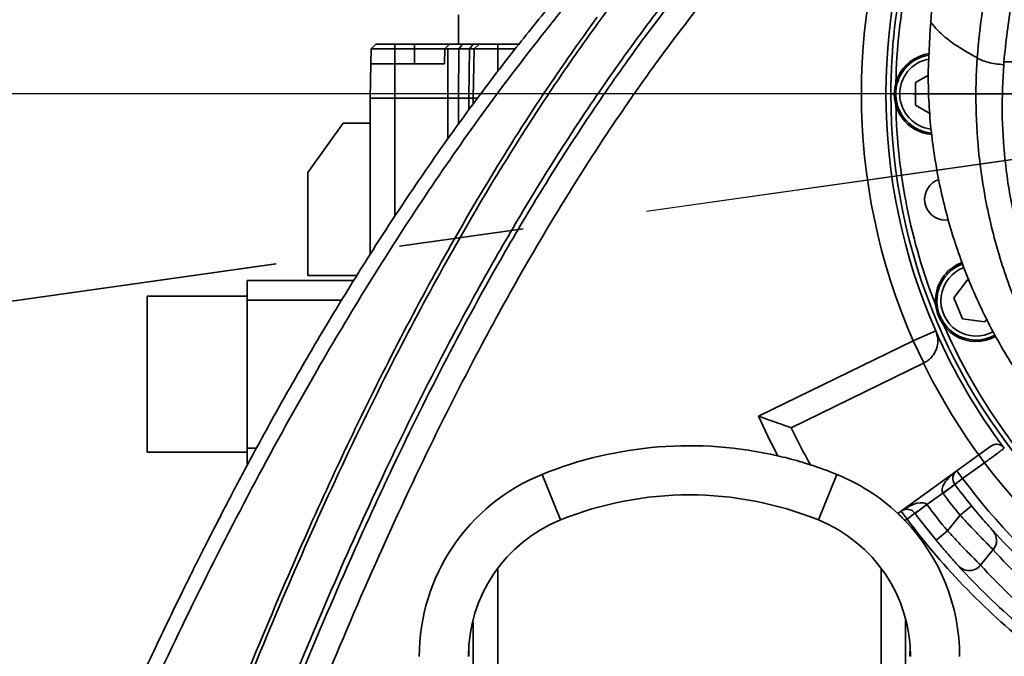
# Model space of a CAD drawing. Header units: millimetres. Extents: x -8713 to 3261, y -18743 to -8704.
# Tile 78 of 156: x -4409 to -4208, y -12288 to -12158. Entities that reach past the tile are written whole.
import ezdxf

# ---------------------------------------------------------------- set-up
doc = ezdxf.new("R2010")
doc.units = ezdxf.units.MM
doc.header["$LTSCALE"] = 10
doc.header["$PDSIZE"] = -1
for name, pattern in [('CENTER', [50.8, 31.75, -6.35, 6.35, -6.35]), ('CENTER2', [1.125, 0.75, -0.125, 0.125, -0.125]), ('CENTERX2', [20.32, 12.7, -2.54, 2.54, -2.54])]:
    doc.linetypes.add(name, pattern=pattern)
doc.layers.get('Defpoints').update_dxf_attribs({"true_color": 0x5e5e5e})
doc.layers.add('中心线层', color=1, linetype='CENTER')
doc.layers.add('细实线层', color=7, linetype='Continuous')
doc.dimstyles.new('ISO-25', dxfattribs={"dimscale": 20, "dimtxt": 4, "dimasz": 3.05, "dimexe": 3, "dimexo": 0.625, "dimtad": 1, "dimdec": 0, "dimtxsty": 'Standard', "dimcen": 2.5, "dimclrd": 1, "dimclre": 1, "dimclrt": 4, "dimadec": 1, "dimazin": 2, "dimtfac": 1, "dimtdec": 0, "dimtmove": 0, "dimatfit": 0, "dimfxl": 1, "dimarcsym": 0})

# ---------------------------------------------------------------- blocks, each defined once
blk = doc.blocks.new('*U166')
at = {"color": 0, "linetype": 'CENTER', "transparency": 16777216}
blk.add_line((-114.43, 0), (-4.6, 0), dxfattribs=at)
blk = doc.blocks.new('*D175')
at = {"color": 1, "lineweight": -2, "transparency": 16777216}
for p, q in [((-4239.51, -12173.12), (-4663.16, -12173.12)), ((-4603.16, -12602.12), (-4603.16, -12234.12)), ((-4485.08, -12663.12), (-4663.16, -12663.12))]:
    blk.add_line(p, q, dxfattribs=at)
at = {"color": 1, "lineweight": 20, "transparency": 16777216}
for points in [[(-4613.33, -12234.12), (-4593, -12234.12), (-4603.16, -12173.12)], [(-4613.33, -12602.12), (-4593, -12602.12), (-4603.16, -12663.12)]]:
    blk.add_solid(points, dxfattribs=at)
at = {"layer": 'Defpoints', "color": 0, "lineweight": 20, "transparency": 16777216}
for p in [(-4603.16, -12173.12), (-4227.01, -12173.12), (-4472.58, -12663.12)]:
    blk.add_point(p, dxfattribs=at)
at = {"color": 4, "transparency": 16777216, "insert": (-4656.11, -12418.12), "char_height": 80, "attachment_point": 5, "rotation": 90}
blk.add_mtext('490', dxfattribs=at)
blk = doc.blocks.new('*D176')
at = {"color": 1, "lineweight": -2, "transparency": 16777216}
for p, q in [((-4231.58, -11393.12), (-4663.16, -11393.12)), ((-4603.16, -12112.12), (-4603.16, -11454.12)), ((-4239.51, -12173.12), (-4663.16, -12173.12))]:
    blk.add_line(p, q, dxfattribs=at)
at = {"color": 1, "lineweight": 20, "transparency": 16777216}
for points in [[(-4613.33, -11454.12), (-4593, -11454.12), (-4603.16, -11393.12)], [(-4613.33, -12112.12), (-4593, -12112.12), (-4603.16, -12173.12)]]:
    blk.add_solid(points, dxfattribs=at)
at = {"layer": 'Defpoints', "color": 0, "lineweight": 20, "transparency": 16777216}
for p in [(-4603.16, -11393.12), (-4219.08, -11393.12), (-4227.01, -12173.12)]:
    blk.add_point(p, dxfattribs=at)
at = {"color": 4, "transparency": 16777216, "insert": (-4656.11, -11783.12), "char_height": 80, "attachment_point": 5, "rotation": 90}
blk.add_mtext('780', dxfattribs=at)
blk = doc.blocks.new('*D181')
at = {"color": 1, "lineweight": -2, "transparency": 16777216}
for p, q in [((-2176.81, -12185.62), (-2176.81, -14279.02)), ((-4272.58, -12682.54), (-4272.58, -14279.02)), ((-4211.58, -14219.02), (-2237.81, -14219.02))]:
    blk.add_line(p, q, dxfattribs=at)
at = {"color": 1, "lineweight": 20, "transparency": 16777216}
for points in [[(-4211.58, -14208.86), (-4211.58, -14229.19), (-4272.58, -14219.02)], [(-2237.81, -14208.86), (-2237.81, -14229.19), (-2176.81, -14219.02)]]:
    blk.add_solid(points, dxfattribs=at)
at = {"layer": 'Defpoints', "color": 0, "lineweight": 20, "transparency": 16777216}
for p in [(-2176.81, -12173.12), (-4272.58, -12670.04), (-2176.81, -14219.02)]:
    blk.add_point(p, dxfattribs=at)
at = {"color": 4, "transparency": 16777216, "insert": (-3224.69, -14166.08), "char_height": 80, "attachment_point": 5}
blk.add_mtext('2096', dxfattribs=at)
blk = doc.blocks.new('*D182')
at = {"color": 1, "lineweight": -2, "transparency": 16777216}
for p, q in [((-6048.35, -12185.62), (-6048.35, -14279.02)), ((-4272.58, -12682.54), (-4272.58, -14279.02)), ((-4333.58, -14219.02), (-5987.35, -14219.02))]:
    blk.add_line(p, q, dxfattribs=at)
at = {"color": 1, "lineweight": 20, "transparency": 16777216}
for points in [[(-5987.35, -14208.86), (-5987.35, -14229.19), (-6048.35, -14219.02)], [(-4333.58, -14208.86), (-4333.58, -14229.19), (-4272.58, -14219.02)]]:
    blk.add_solid(points, dxfattribs=at)
at = {"layer": 'Defpoints', "color": 0, "lineweight": 20, "transparency": 16777216}
for p in [(-6048.35, -12173.12), (-4272.58, -12670.04), (-6048.35, -14219.02)]:
    blk.add_point(p, dxfattribs=at)
at = {"color": 4, "transparency": 16777216, "insert": (-5160.46, -14166.52), "char_height": 80, "attachment_point": 5}
blk.add_mtext('1776', dxfattribs=at)
blk = doc.blocks.new('*D183')
at = {"color": 1, "lineweight": -2, "transparency": 16777216}
for p, q in [((-3628.88, -12185.62), (-3628.88, -12942.02)), ((-4272.58, -12682.54), (-4272.58, -12942.02)), ((-4211.58, -12882.02), (-3689.88, -12882.02))]:
    blk.add_line(p, q, dxfattribs=at)
at = {"color": 1, "lineweight": 20, "transparency": 16777216}
for points in [[(-4211.58, -12871.85), (-4211.58, -12892.18), (-4272.58, -12882.02)], [(-3689.88, -12871.85), (-3689.88, -12892.18), (-3628.88, -12882.02)]]:
    blk.add_solid(points, dxfattribs=at)
at = {"layer": 'Defpoints', "color": 0, "lineweight": 20, "transparency": 16777216}
for p in [(-3628.88, -12173.12), (-4272.58, -12670.04), (-3628.88, -12882.02)]:
    blk.add_point(p, dxfattribs=at)
at = {"color": 4, "transparency": 16777216, "insert": (-3950.73, -12829.52), "char_height": 80, "attachment_point": 5}
blk.add_mtext('644', dxfattribs=at)
blk = doc.blocks.new('*D184')
at = {"color": 1, "lineweight": -2, "transparency": 16777216}
for p, q in [((-5154.23, -12185.62), (-5154.23, -12942.02)), ((-4272.58, -12682.54), (-4272.58, -12942.02)), ((-4333.58, -12882.02), (-5093.23, -12882.02))]:
    blk.add_line(p, q, dxfattribs=at)
at = {"color": 1, "lineweight": 20, "transparency": 16777216}
for points in [[(-5093.23, -12871.85), (-5093.23, -12892.18), (-5154.23, -12882.02)], [(-4333.58, -12871.85), (-4333.58, -12892.18), (-4272.58, -12882.02)]]:
    blk.add_solid(points, dxfattribs=at)
at = {"layer": 'Defpoints', "color": 0, "lineweight": 20, "transparency": 16777216}
for p in [(-5154.23, -12173.12), (-4272.58, -12670.04), (-5154.23, -12882.02)]:
    blk.add_point(p, dxfattribs=at)
at = {"color": 4, "transparency": 16777216, "insert": (-4713.4, -12829.52), "char_height": 80, "attachment_point": 5}
blk.add_mtext('882', dxfattribs=at)
blk = doc.blocks.new('*D171')
at = {"color": 1, "lineweight": -2, "transparency": 16777216}
blk.add_arc((-4112.58, -12173.12), 312.42, 101.2047, 176.8379, dxfattribs=at)
at = {"color": 1, "lineweight": 20, "transparency": 16777216}
for points in [[(-4174.28, -11856.54), (-4172.29, -11876.77), (-4112.58, -11860.7)], [(-4414.37, -12155.46), (-4434.68, -12156.32), (-4421.93, -12216.83)]]:
    blk.add_solid(points, dxfattribs=at)
at = {"layer": 'Defpoints', "color": 0, "lineweight": 20, "transparency": 16777216}
for p in [(-4112.58, -11396.72), (-4281.27, -11910.16), (-4112.58, -12138.75), (-4112.58, -12173.12), (-4884.91, -12282.25)]:
    blk.add_point(p, dxfattribs=at)
at = {"color": 4, "transparency": 16777216, "insert": (-4388.08, -11933.82), "char_height": 80, "attachment_point": 5, "rotation": 49.0213}
blk.add_mtext('98°', dxfattribs=at)
blk = doc.blocks.new('*D221')
at = {"color": 1, "linetype": 'CENTER2', "lineweight": -2, "transparency": 16777216}
blk.add_line((-4897.24, -12284.28), (-5742.4, -12404), dxfattribs=at)
blk.add_arc((-4714.68, -12258.42), 977.98, 191.63692, 265.91013, dxfattribs=at)
at = {"color": 1, "linetype": 'CENTER2', "lineweight": 20, "transparency": 16777216}
for points in [[(-5682.58, -12457.42), (-5662.54, -12453.94), (-5683, -12395.58)], [(-4784.03, -13223.74), (-4784.84, -13244.06), (-4723.48, -13236.35)]]:
    blk.add_solid(points, dxfattribs=at)
at = {"layer": 'Defpoints', "color": 0, "linetype": 'CENTER2', "lineweight": 20, "transparency": 16777216}
for p in [(-4112.58, -12173.12), (-4884.87, -12282.52), (-4714.91, -12283.78), (-5513.8, -12822.2), (-4725.19, -13425.42)]:
    blk.add_point(p, dxfattribs=at)
at = {"color": 4, "linetype": 'CENTER2', "lineweight": 20, "transparency": 16777216, "insert": (-5324.61, -12954.48), "char_height": 80, "attachment_point": 5, "rotation": 318.7735}
blk.add_mtext('82%%D', dxfattribs=at)

msp = doc.modelspace()

# ---------------------------------------------------------------- linework, layer by layer
at = {"color": 4, "linetype": 'CENTER'}
msp.add_line((-4112.58, -12173.12), (-6048.35, -12173.12), dxfattribs=at)
at = {"color": 2, "linetype": 'CENTERX2'}
for p in [(-4884.87, -12282.48), (-4884.87, -12282.52)]:
    msp.add_line(p, (-4112.58, -12173.12), dxfattribs=at)
at = {"color": 4}
msp.add_arc((-4112.58, -12173.12), 1935.77, 290, 188, dxfattribs=at)
at = {"layer": '中心线层', "color": 2, "linetype": 'CENTERX2'}
msp.add_line((-4884.91, -12282.25), (-4112.58, -12173.12), dxfattribs=at)
at = {"layer": '细实线层', "linetype": 'Continuous', "lineweight": 35}
for p, q in [((-4319.58, -12157.03), (-4319.58, -12162.97)), ((-4336.39, -12162.97), (-4337.4, -12163.97)), ((-4332.58, -12163.97), (-4332.58, -12162.97)), ((-4328.58, -12162.97), (-4332.58, -12162.97)), ((-4328.58, -12162.97), (-4328.58, -12163.97)), ((-4321.74, -12163.33), (-4322.35, -12163.92)), ((-4321.39, -12162.97), (-4321.74, -12163.33)), ((-4318.78, -12162.97), (-4319.5, -12163.97)), ((-4316.61, -12162.97), (-4318.78, -12162.97)), ((-4316.61, -12162.97), (-4317.33, -12163.97)), ((-4315.39, -12162.97), (-4316.4, -12163.97)), ((-4311.58, -12163.97), (-4311.58, -12162.97)), ((-4307.27, -12162.97), (-4311.58, -12162.97)), ((-4337.46, -12166.97), (-4337.4, -12163.97)), ((-4332.58, -12166.97), (-4332.58, -12163.97)), ((-4328.58, -12163.97), (-4332.58, -12163.97)), ((-4322.4, -12163.97), (-4328.58, -12163.97)), ((-4328.58, -12166.97), (-4328.58, -12163.97)), ((-4322.46, -12166.97), (-4322.4, -12163.97)), ((-4322.35, -12163.92), (-4322.4, -12163.97)), ((-4321.74, -12163.97), (-4322.35, -12163.92)), ((-4321.74, -12173.97), (-4321.74, -12163.97)), ((-4319.5, -12163.97), (-4319.62, -12173.97)), ((-4317.33, -12163.97), (-4319.5, -12163.97)), ((-4317.46, -12173.97), (-4317.33, -12163.97)), ((-4316.58, -12173.97), (-4316.4, -12163.97)), ((-4316.4, -12163.97), (-4311.58, -12163.97)), ((-4308.04, -12163.97), (-4311.58, -12163.97)), ((-4311.58, -12168.55), (-4311.58, -12163.97)), ((-4337.58, -12173.97), (-4337.46, -12166.97)), ((-4332.58, -12173.97), (-4332.58, -12166.97)), ((-4322.46, -12166.97), (-4332.58, -12166.97)), ((-4208.56, -12166.62), (-4208.6, -12167.19)), ((-4205.35, -12166.62), (-4208.56, -12166.62)), ((-4226.58, -12170.81), (-4223.93, -12169.29)), ((-4226.58, -12175.43), (-4226.58, -12170.81)), ((-4231.58, -12173.12), (-4230.88, -12173.12)), ((-4337.58, -12205.84), (-4337.58, -12173.97)), ((-4332.58, -12173.97), (-4321.74, -12173.97)), ((-4332.58, -12198.11), (-4332.58, -12173.97)), ((-4321.74, -12182.25), (-4321.74, -12173.97)), ((-4319.62, -12173.97), (-4317.46, -12173.97)), ((-4319.62, -12173.97), (-4319.62, -12179.34)), ((-4316.58, -12173.97), (-4317.46, -12173.97)), ((-4317.46, -12176.37), (-4317.46, -12173.97)), ((-4316.58, -12175.17), (-4316.58, -12173.97)), ((-4223.53, -12177.19), (-4226.58, -12175.43)), ((-4343.08, -12179.1), (-4350.28, -12189.1)), ((-4337.58, -12179.1), (-4343.08, -12179.1)), ((-4350.28, -12189.1), (-4350.28, -12210.1)), ((-4219.76, -12198.77), (-4220.46, -12198.83)), ((-4217.27, -12207.83), (-4216.87, -12207.68)), ((-4340.9, -12211.1), (-4362.58, -12211.1)), ((-4350.28, -12210.1), (-4340.29, -12210.1)), ((-4218.78, -12214.62), (-4215.97, -12210.95)), ((-4215.97, -12210.95), (-4215.58, -12211)), ((-4362.58, -12214.28), (-4382.98, -12214.28)), ((-4362.58, -12215.1), (-4362.58, -12245.2)), ((-4343.34, -12215.1), (-4362.58, -12215.1)), ((-4217.02, -12218.88), (-4218.78, -12214.62)), ((-4212.44, -12219.49), (-4217.02, -12218.88)), ((-4211.98, -12218.9), (-4212.44, -12219.49)), ((-4227.03, -12223.38), (-4222.45, -12221.37)), ((-4258.51, -12238.73), (-4227.03, -12223.38)), ((-4227.03, -12223.38), (-4224.84, -12227.88)), ((-4251.89, -12241.07), (-4224.93, -12227.92)), ((-4224.93, -12227.92), (-4224.84, -12227.88)), ((-4360.71, -12245.2), (-4362.58, -12245.2)), ((-4211.26, -12244.82), (-4213.7, -12246.6)), ((-4382.98, -12246.03), (-4362.58, -12246.03)), ((-4213.7, -12246.6), (-4230.15, -12258.55)), ((-4213.69, -12246.59), (-4212.52, -12248.21)), ((-4212.52, -12248.21), (-4216.97, -12251.44)), ((-4302.58, -12250.58), (-4298.83, -12259.85)), ((-4242.58, -12250.58), (-4246.33, -12259.85)), ((-4218.57, -12252.64), (-4216.97, -12251.44)), ((-4218.14, -12249.82), (-4216.97, -12251.44)), ((-4221.01, -12254.38), (-4218.58, -12252.61)), ((-4220.97, -12254.44), (-4218.57, -12252.64)), ((-4221.01, -12254.38), (-4224.25, -12256.73)), ((-4224.25, -12256.73), (-4226.65, -12258.53)), ((-4224.27, -12256.71), (-4224.25, -12256.73)), ((-4217.48, -12258.89), (-4215.15, -12257)), ((-4229.47, -12258.05), (-4228.29, -12259.67)), ((-4228.29, -12259.67), (-4228.71, -12259.97)), ((-4226.69, -12258.47), (-4228.29, -12259.67)), ((-4226.65, -12258.53), (-4226.69, -12258.47)), ((-4220.04, -12262.07), (-4217.48, -12258.89)), ((-4220.04, -12262.07), (-4222.36, -12263.98)), ((-4210.77, -12265.89), (-4213.32, -12269.04)), ((-4233.58, -12299.98), (-4233.58, -12269.69)), ((-4311.58, -12299.98), (-4311.58, -12269.95)), ((-4316.58, -12299.98), (-4316.58, -12280.66)), ((-4228.58, -12299.98), (-4228.58, -12280.33)), ((-4317.46, -12287.54), (-4317.46, -12285.37)), ((-4227.7, -12286.54), (-4227.7, -12287.54))]:
    msp.add_line(p, q, dxfattribs=at)
for centre, radius, start, end in [((-4112.58, -12173.12), 119, 154.0576, 180), ((-4112.58, -12173.12), 125, 156.2654, 203.7076), ((-4112.58, -12173.12), 120, 156.2654, 203.7076), ((-4112.58, -12173.12), 118, 158.6121, 178.8879), ((-4222.58, -12173.12), 8.3, 98.1515, 215.9887), ((-4222.58, -12173.12), 8, 98.6034, 264.8268), ((-4222.58, -12173.12), 7.2, 100.0068, 263.7211), ((-4112.58, -12173.12), 119, 180, 0), ((-4112.58, -12173.12), 118, 181.1121, 201.3879), ((-4222.58, -12173.12), 8.3, 215.9887, 265.0607), ((-4220.46, -12194.58), 4.25, 107.812, 270), ((-4214.2, -12215.22), 8.3, 109.6287, 238.4887), ((-4214.2, -12215.22), 8, 112.5, 299.4192), ((-4214.2, -12215.22), 7.2, 109.3286, 299.6699), ((-4112.58, -12173.12), 120, 203.7076, 216.9393), ((-4112.58, -12173.12), 118, 203.6121, 223.8879), ((-4214.2, -12215.22), 8.3, 238.4887, 299.2793), ((-4112.58, -12173.12), 125, 206, 216), ((-4112.58, -12173.12), 160, 204.2092, 207.4122), ((-4112.58, -12173.12), 155, 206, 209.1526), ((-4272.58, -12324.74), 80, 77.0227, 112.0243), ((-4272.58, -12324.74), 80, 67.9757, 72.0654), ((-4112.58, -12173.12), 125, 216.9168, 261.0832), ((-4287.58, -12287.66), 40, 112.0243, 180), ((-4257.58, -12287.66), 40, 46.7111, 67.9757), ((-4216.97, -12251.44), 2, 126, 216), ((-4112.58, -12173.12), 130.5, 216.8781, 231.8781), ((-4216.97, -12251.44), 2, 216, 216.8781), ((-4112.58, -12173.12), 132.5, 216.8781, 219.2718), ((-4272.58, -12324.74), 70, 67.9757, 112.0243), ((-4216.97, -12251.44), 5, 216, 216.8781), ((-4112.58, -12173.12), 135.5, 216.8781, 219.2718), ((-4228.29, -12259.67), 2, 36.793, 126), ((-4257.33, -12213.74), 54.22, 304.4147, 307.5853), ((-4112.58, -12173.12), 139.5, 216.8215, 219.6126), ((-4112.58, -12173.12), 144.5, 216.793, 231.793), ((-4112.58, -12173.12), 142.5, 216.8215, 219.6126), ((-4287.58, -12287.66), 30, 112.0243, 180), ((-4257.58, -12287.66), 30, 0, 67.9757), ((-4257.58, -12287.66), 40, 0, 43.8082), ((-4212.99, -12263.99), 2.92, 319.3264, 41.2145), ((-4112.58, -12173.12), 132.5, 222.1646, 229.2919), ((-4110.34, -12174.94), 135.5, 222.1646, 229.2919), ((-4215.64, -12267.2), 2.96, 223.809, 321.5447), ((-4112.58, -12173.12), 142.5, 222.4199, 229.3409), ((-4110.34, -12174.94), 139.5, 222.4199, 229.3409)]:
    msp.add_arc(centre, radius, start, end, dxfattribs=at)
for centre, start_param, end_param in [((-4216.97, -12251.44), 1.570796, 3.141593), ((-4228.29, -12259.67), 0.013841, 1.570796)]:
    msp.add_ellipse(centre, major_axis=(4.05, 2.94), ratio=0.4, start_param=start_param, end_param=end_param, dxfattribs=at)
for points, knots in [([(-4214, -12165.78), (-4214, -12165.78), (-4213.78, -12162.5), (-4213.03, -12155.96), (-4211.23, -12146.31), (-4208.9, -12136.77), (-4206.21, -12127.31), (-4201.83, -12113.02), (-4195.75, -12093.74), (-4188.28, -12069.27), (-4181.45, -12044.42), (-4175.19, -12019.28), (-4169.56, -11993.93), (-4164.54, -11968.42), (-4160.08, -11942.77), (-4156.49, -11919.16), (-4153.61, -11897.63), (-4150.66, -11872.84), (-4147.67, -11842.57), (-4145.04, -11806.82), (-4143.42, -11773.34), (-4142.6, -11742.18), (-4142.43, -11713.35), (-4142.85, -11684.53), (-4143.91, -11655.73), (-4145.61, -11626.98), (-4148.03, -11598.31), (-4151.21, -11569.73), (-4154.8, -11544.46), (-4158.55, -11522.49), (-4162.23, -11503.77), (-4166.1, -11486.43), (-4170.14, -11470.47), (-4174.16, -11455.88), (-4177.84, -11443.34), (-4181, -11432.85), (-4183.45, -11424.27), (-4185.58, -11415.64), (-4187.23, -11406.91), (-4187.88, -11400.96), (-4188.07, -11397.97), (-4188.07, -11397.97)], [0, 0, 0, 0, 0, 0.01301, 0.026041, 0.039107, 0.052186, 0.065236, 0.098285, 0.131337, 0.164479, 0.197635, 0.230783, 0.263883, 0.29699, 0.330092, 0.354896, 0.379701, 0.425148, 0.470605, 0.516053, 0.552611, 0.58917, 0.62573, 0.66229, 0.698856, 0.73542, 0.771996, 0.808571, 0.83298, 0.857393, 0.881798, 0.901401, 0.921008, 0.940607, 0.952487, 0.964399, 0.9763, 0.988162, 1, 1, 1, 1, 1]), ([(-4169.45, -11457.3), (-4168.3, -11461.77), (-4166.02, -11470.69), (-4162.43, -11485.88), (-4158.79, -11502.89), (-4155.22, -11521.75), (-4151.56, -11543.85), (-4148.05, -11569.24), (-4144.93, -11597.93), (-4142.54, -11626.7), (-4140.84, -11655.53), (-4139.79, -11684.41), (-4139.34, -11713.3), (-4139.47, -11742.21), (-4140.24, -11773.46), (-4141.78, -11807.03), (-4144.31, -11842.88), (-4147.82, -11879.76), (-4151.92, -11913.28), (-4156.37, -11943.47), (-4160.71, -11969.24), (-4165.62, -11994.91), (-4171.12, -12020.44), (-4177.23, -12045.79), (-4183.82, -12070.62), (-4190.91, -12094.88), (-4196.86, -12114.71), (-4201.47, -12130.5), (-4204.61, -12142.41), (-4207.14, -12154.43), (-4208.22, -12162.54), (-4208.56, -12166.62), (-4208.56, -12166.62)], [0, 0, 0, 0, 0.019437, 0.038875, 0.065587, 0.092306, 0.11902, 0.158992, 0.198966, 0.238896, 0.278826, 0.318737, 0.358647, 0.398551, 0.438454, 0.488071, 0.537697, 0.587312, 0.641495, 0.677679, 0.713867, 0.750048, 0.78634, 0.822639, 0.858926, 0.894051, 0.929175, 0.946889, 0.964627, 0.982331, 1, 1, 1, 1, 1]), ([(-4405.91, -12349.12), (-4402.54, -12341.03), (-4395.79, -12324.83), (-4385.08, -12300.78), (-4373.82, -12276.99), (-4361.89, -12253.53), (-4350.17, -12232.24), (-4338.8, -12213.07), (-4327.89, -12195.96), (-4316.38, -12179.25), (-4304.93, -12163.97), (-4293.62, -12150.08), (-4282.54, -12137.53), (-4270.94, -12125.46), (-4258.78, -12113.97), (-4245.94, -12102.97), (-4232.3, -12092.68), (-4221.69, -12085.34), (-4215.5, -12081.8), (-4214.31, -12081.12)], [0, 0, 0, 0, 0.078547, 0.15714, 0.235725, 0.314275, 0.392786, 0.453323, 0.513898, 0.574457, 0.634974, 0.68487, 0.734848, 0.78483, 0.834765, 0.884625, 0.936121, 0.987788, 1, 1, 1, 1]), ([(-4214.67, -12083.64), (-4218.37, -12086.13), (-4226.17, -12091.39), (-4237.43, -12100.29), (-4248.6, -12110.06), (-4259.49, -12120.68), (-4270.08, -12132.12), (-4280.38, -12144.37), (-4290.12, -12157.05), (-4300.46, -12171.7), (-4311.22, -12188.42), (-4322.22, -12207.28), (-4333.22, -12227.9), (-4344.14, -12250.29), (-4354.93, -12274.46), (-4365, -12298.94), (-4374.5, -12323.64), (-4380.45, -12340.25), (-4383.42, -12348.55)], [0, 0, 0, 0, 0.041665, 0.088, 0.13432, 0.18052, 0.230477, 0.280486, 0.330512, 0.380492, 0.448783, 0.517113, 0.585422, 0.668284, 0.751187, 0.834134, 0.917092, 1, 1, 1, 1]), ([(-4372.29, -12342.46), (-4369.44, -12334.63), (-4363.72, -12318.95), (-4354.58, -12295.63), (-4344.9, -12272.51), (-4334.66, -12249.89), (-4323.79, -12227.85), (-4313.48, -12208.8), (-4303.83, -12192.44), (-4295.06, -12178.64), (-4285.66, -12164.99), (-4275.56, -12151.55), (-4264.68, -12138.42), (-4253.02, -12125.73), (-4240.48, -12113.66), (-4228.2, -12103.09), (-4219.79, -12097.1), (-4216.15, -12094.51)], [0, 0, 0, 0, 0.084239, 0.168476, 0.252891, 0.337303, 0.419068, 0.500826, 0.555743, 0.610672, 0.66558, 0.722814, 0.780074, 0.837291, 0.896199, 0.955162, 1, 1, 1, 1]), ([(-4239.52, -12096.61), (-4241.42, -12097.97), (-4247.27, -12102.17), (-4256.97, -12110.15), (-4268.41, -12120.32), (-4279.34, -12131.02), (-4289.31, -12141.62), (-4298.42, -12152.03), (-4306.82, -12162.29), (-4314.66, -12172.45), (-4322.79, -12183.59), (-4331.12, -12195.71), (-4339.54, -12208.76), (-4346.06, -12219.44), (-4350.91, -12227.71), (-4354.29, -12233.61), (-4357.55, -12239.42), (-4360.58, -12244.95), (-4363.24, -12249.9), (-4365.46, -12254.09), (-4367.24, -12257.51), (-4368.53, -12260), (-4369.41, -12261.71), (-4370.06, -12262.98), (-4370.88, -12264.59), (-4372.05, -12266.91), (-4373.65, -12270.1), (-4375.67, -12274.18), (-4378.09, -12279.15), (-4380.91, -12285.01), (-4384.1, -12291.79), (-4387.65, -12299.48), (-4391.54, -12308.09), (-4395.75, -12317.64), (-4400.24, -12328.11), (-4404.68, -12338.7), (-4407.57, -12345.82), (-4408.9, -12349.12)], [0, 0, 0, 0, 0.0227313, 0.0702161, 0.1222334, 0.1718775, 0.2191423, 0.2639986, 0.3066231, 0.3482383, 0.3890211, 0.4410126, 0.4914769, 0.5403494, 0.5628191, 0.5849143, 0.6066287, 0.6276932, 0.6463123, 0.6613662, 0.6739016, 0.6839101, 0.6886996, 0.6925857, 0.6978604, 0.7062945, 0.717893, 0.7326621, 0.7506087, 0.771739, 0.7960579, 0.8235671, 0.8542637, 0.8881379, 0.9251708, 0.9653315, 1, 1, 1, 1]), ([(-4216.35, -12096.02), (-4219.57, -12098.31), (-4227.4, -12103.89), (-4239.01, -12113.83), (-4251.44, -12125.67), (-4263.23, -12138.4), (-4274.45, -12151.88), (-4284.72, -12165.53), (-4294.16, -12179.22), (-4302.84, -12192.87), (-4312.48, -12209.18), (-4322.82, -12228.27), (-4330.55, -12243.94), (-4336.5, -12256.6), (-4342.8, -12270.41), (-4351.96, -12291.9), (-4362.08, -12317.52), (-4368.32, -12334.61), (-4371.35, -12342.93)], [0, 0, 0, 0, 0.039896, 0.097144, 0.154341, 0.213485, 0.272679, 0.331843, 0.386494, 0.441165, 0.495823, 0.57853, 0.661244, 0.673089, 0.720473, 0.815248, 0.9101, 1, 1, 1, 1]), ([(-4234.91, -12117.07), (-4239.1, -12120.95), (-4247.49, -12128.73), (-4259.14, -12141.34), (-4270.23, -12154.6), (-4280.73, -12168.52), (-4290.68, -12183), (-4300.36, -12198.36), (-4309.74, -12214.56), (-4318.84, -12231.58), (-4328.87, -12251.82), (-4339.59, -12275.37), (-4349.93, -12300.28), (-4358.91, -12323.38), (-4364.07, -12337.54), (-4366.65, -12344.62)], [0, 0, 0, 0, 0.06455, 0.129166, 0.19374, 0.259872, 0.326042, 0.39219, 0.464842, 0.537519, 0.610182, 0.719974, 0.829775, 0.914874, 1, 1, 1, 1]), ([(-4219.2, -12118.49), (-4219.95, -12124.98), (-4221.5, -12138.31), (-4222.8, -12151.67), (-4223.48, -12158.52)], [0, 0, 0, 0, 0.487227, 1, 1, 1, 1]), ([(-4384.19, -12348.34), (-4380.47, -12337.97), (-4373.03, -12317.25), (-4362.24, -12289.9), (-4352.17, -12266.19), (-4343.01, -12246.06), (-4333.37, -12226.43), (-4323.21, -12207.33), (-4312.45, -12188.85), (-4301.87, -12172.2), (-4294.56, -12161.96), (-4291.39, -12157.51)], [0, 0, 0, 0, 0.155226, 0.310444, 0.414327, 0.518223, 0.622094, 0.722467, 0.822869, 0.923219, 1, 1, 1, 1]), ([(-4223.48, -12158.52), (-4223.72, -12162.37), (-4224.22, -12170.07), (-4223.44, -12181.62), (-4221.55, -12193.03), (-4218.47, -12204.18), (-4214.25, -12214.95), (-4208.93, -12225.23), (-4202.58, -12234.91), (-4195.25, -12243.89), (-4187.02, -12252.06), (-4177.98, -12259.34), (-4168.22, -12265.65), (-4157.85, -12270.92), (-4146.98, -12275.08), (-4135.73, -12278.09), (-4124.22, -12279.91), (-4112.58, -12280.51), (-4100.94, -12279.91), (-4089.43, -12278.09), (-4078.17, -12275.08), (-4067.3, -12270.92), (-4056.93, -12265.65), (-4047.18, -12259.34), (-4038.14, -12252.06), (-4029.91, -12243.89), (-4022.58, -12234.91), (-4016.22, -12225.23), (-4010.91, -12214.95), (-4006.69, -12204.18), (-4003.6, -12193.03), (-4001.71, -12181.62), (-4000.93, -12170.07), (-4001.43, -12162.37), (-4001.68, -12158.52)], [0, 0, 0, 0, 0.03125, 0.0625, 0.093751, 0.125001, 0.156251, 0.187501, 0.218752, 0.250002, 0.281252, 0.312502, 0.343752, 0.375002, 0.406251, 0.437501, 0.46875, 0.5, 0.53125, 0.562499, 0.593749, 0.624998, 0.656248, 0.687498, 0.718748, 0.749998, 0.781248, 0.812499, 0.843749, 0.874999, 0.906249, 0.9375, 0.96875, 1, 1, 1, 1]), ([(-4223.48, -12158.52), (-4222.94, -12159.19), (-4221.86, -12160.53), (-4219.53, -12162.42), (-4216.92, -12164.18), (-4214.98, -12165.25), (-4214, -12165.78)], [0, 0, 0, 0, 0.28095, 0.560311, 0.779761, 1, 1, 1, 1]), ([(-4321.39, -12162.97), (-4321.49, -12162.97), (-4321.7, -12162.97), (-4322.84, -12162.97), (-4323.54, -12162.97), (-4323.65, -12162.97), (-4324.01, -12162.97), (-4324.85, -12162.97), (-4326.42, -12162.97), (-4327.79, -12162.97), (-4328.58, -12162.97)], [0, 0, 0, 0, 0.249551, 0.499102, 0.503766, 0.511994, 0.539141, 0.636116, 0.789837, 1, 1, 1, 1]), ([(-4011.15, -12165.78), (-4011.15, -12165.78), (-4011.08, -12166.77), (-4010.81, -12171.73), (-4010.91, -12180.69), (-4012.29, -12192.57), (-4014.83, -12203.93), (-4018.45, -12214.66), (-4023.01, -12224.69), (-4028.56, -12234.14), (-4035.08, -12242.89), (-4042.46, -12250.85), (-4050.69, -12258), (-4059.72, -12264.2), (-4069.4, -12269.4), (-4079.63, -12273.54), (-4090.29, -12276.52), (-4101.23, -12278.35), (-4112.48, -12279), (-4123.77, -12278.39), (-4134.95, -12276.51), (-4145.73, -12273.46), (-4155.39, -12269.55), (-4163.88, -12265.04), (-4171.31, -12260.23), (-4178.26, -12254.8), (-4184.71, -12248.77), (-4190.6, -12242.15), (-4195.91, -12235.01), (-4200.57, -12227.47), (-4204.99, -12218.73), (-4208.87, -12208.73), (-4211.91, -12197.49), (-4213.7, -12186.5), (-4214.39, -12175.9), (-4214.24, -12169.15), (-4214, -12165.78), (-4214, -12165.78)], [0, 0, 0, 0, 0, 0.008801, 0.044319, 0.079928, 0.115443, 0.148029, 0.180692, 0.213264, 0.24502, 0.276866, 0.308613, 0.340337, 0.37216, 0.403882, 0.435635, 0.467489, 0.499241, 0.532388, 0.564514, 0.596747, 0.628873, 0.654465, 0.680161, 0.705859, 0.731455, 0.757553, 0.78375, 0.809955, 0.836066, 0.870608, 0.905245, 0.939798, 0.969899, 1, 1, 1, 1, 1]), ([(-4214, -12165.78), (-4213.73, -12165.95), (-4213.18, -12166.27), (-4211.87, -12166.69), (-4210.31, -12167.02), (-4209.17, -12167.13), (-4208.6, -12167.19)], [0, 0, 0, 0, 0.25, 0.5, 0.75, 1, 1, 1, 1]), ([(-4208.6, -12167.19), (-4208.77, -12170.39), (-4209.09, -12176.8), (-4208.46, -12186.89), (-4206.83, -12197.37), (-4203.96, -12208.1), (-4200.29, -12217.63), (-4196.09, -12225.96), (-4191.65, -12233.14), (-4186.59, -12239.93), (-4180.98, -12246.21), (-4174.84, -12251.93), (-4168.24, -12257.07), (-4161.19, -12261.63), (-4153.13, -12265.89), (-4143.98, -12269.58), (-4133.76, -12272.46), (-4123.17, -12274.24), (-4112.48, -12274.81), (-4101.83, -12274.2), (-4091.47, -12272.48), (-4081.37, -12269.66), (-4071.68, -12265.74), (-4062.5, -12260.82), (-4053.92, -12254.96), (-4046.09, -12248.18), (-4039.07, -12240.63), (-4032.85, -12232.31), (-4027.57, -12223.31), (-4023.24, -12213.75), (-4020.05, -12204.2), (-4017.88, -12194.79), (-4016.61, -12185.63), (-4016.07, -12176.4), (-4016.39, -12170.26), (-4016.55, -12167.19)], [0, 0, 0, 0, 0.030245, 0.06049, 0.095208, 0.130014, 0.164719, 0.190842, 0.217061, 0.243272, 0.269383, 0.294902, 0.320523, 0.346142, 0.371658, 0.403652, 0.435751, 0.467745, 0.500749, 0.532367, 0.564086, 0.595704, 0.627312, 0.659021, 0.690631, 0.722334, 0.754137, 0.785848, 0.818515, 0.851275, 0.883957, 0.912915, 0.941975, 0.971039, 1, 1, 1, 1]), ([(-4319.62, -12173.97), (-4319.77, -12173.97), (-4320.06, -12173.97), (-4320.59, -12173.97), (-4321.15, -12173.97), (-4321.55, -12173.97), (-4321.74, -12173.97)], [0, 0, 0, 0, 0.25, 0.5, 0.75, 1, 1, 1, 1]), ([(-4316.58, -12173.97), (-4316.53, -12173.97), (-4316.46, -12173.97), (-4315.88, -12173.97), (-4315.7, -12173.97)], [0, 0, 0, 0, 0.68622, 1, 1, 1, 1]), ([(-4222.45, -12221.37), (-4222.28, -12221.9), (-4221.93, -12222.97), (-4222.1, -12224.64), (-4222.72, -12226.04), (-4223.52, -12226.99), (-4224.25, -12227.56), (-4224.67, -12227.79), (-4224.8, -12227.86), (-4224.84, -12227.88)], [0, 0, 0, 0, 0.174632, 0.349477, 0.516232, 0.659429, 0.796256, 0.948244, 1, 1, 1, 1]), ([(-4258.51, -12238.73), (-4258.5, -12238.74), (-4257.77, -12239), (-4256.22, -12239.56), (-4254.21, -12240.27), (-4252.81, -12240.75), (-4252.03, -12241.02), (-4251.94, -12241.05), (-4251.89, -12241.07)], [0, 0, 0, 0, 0.001495, 0.246746, 0.520535, 0.718834, 0.859082, 1, 1, 1, 1]), ([(-4362.58, -12245.2), (-4362.58, -12245.72), (-4362.58, -12246.76), (-4362.58, -12248.03), (-4362.58, -12248.49), (-4362.58, -12248.68)], [0, 0, 0, 0, 0.363587, 0.727174, 1, 1, 1, 1]), ([(-4208.49, -12245.24), (-4208.53, -12245.27), (-4208.62, -12245.34), (-4209.32, -12245.85), (-4210.34, -12246.6), (-4211.47, -12247.44), (-4212.22, -12247.99), (-4212.52, -12248.21)], [0, 0, 0, 0, 0.214667, 0.429329, 0.643999, 0.858691, 1, 1, 1, 1]), ([(-4211.26, -12244.82), (-4211.08, -12244.72), (-4210.73, -12244.5), (-4210.06, -12244.41), (-4209.41, -12244.52), (-4208.86, -12244.81), (-4208.61, -12245.11), (-4208.49, -12245.24)], [0, 0, 0, 0, 0.2116772, 0.4238036, 0.6278047, 0.8348272, 1, 1, 1, 1]), ([(-4247.94, -12248.63), (-4247.99, -12248.61), (-4248.09, -12248.58), (-4248.88, -12248.33), (-4250.32, -12247.89), (-4252.36, -12247.32), (-4253.92, -12246.95), (-4254.61, -12246.79)], [0, 0, 0, 0, 0.140842, 0.280871, 0.48733, 0.770372, 1, 1, 1, 1]), ([(-4215.15, -12257), (-4214.72, -12257.52), (-4213.8, -12258.63), (-4212.49, -12260.16), (-4211.36, -12261.43), (-4210.98, -12261.85), (-4210.79, -12262.07)], [0, 0, 0, 0, 0.224545, 0.482517, 0.740325, 1, 1, 1, 1]), ([(-4228.71, -12259.97), (-4228.87, -12259.81), (-4229.19, -12259.48), (-4229.62, -12259.05), (-4229.96, -12258.73), (-4230.13, -12258.57), (-4230.14, -12258.55), (-4230.15, -12258.55)], [0, 0, 0, 0, 0.217654, 0.435305, 0.652735, 0.867741, 1, 1, 1, 1]), ([(-4210.77, -12265.89), (-4211.06, -12265.6), (-4211.65, -12265.01), (-4213.37, -12263.25), (-4215.38, -12261.14), (-4216.81, -12259.61), (-4217.48, -12258.89)], [0, 0, 0, 0, 0.258276, 0.515865, 0.774584, 1, 1, 1, 1]), ([(-4220.04, -12262.07), (-4219.26, -12262.9), (-4217.69, -12264.58), (-4215.58, -12266.76), (-4214.05, -12268.31), (-4213.54, -12268.82), (-4213.32, -12269.04)], [0, 0, 0, 0, 0.264628, 0.530192, 0.79334, 1, 1, 1, 1]), ([(-4217.77, -12269.25), (-4217.93, -12269.08), (-4218.28, -12268.7), (-4219.33, -12267.52), (-4220.77, -12265.88), (-4221.83, -12264.61), (-4222.36, -12263.98)], [0, 0, 0, 0, 0.203898, 0.465559, 0.732264, 1, 1, 1, 1])]:
    msp.add_open_spline(points, degree=3, knots=knots, dxfattribs=at)
for points in [[(-4332.58, -12162.97), (-4333.08, -12162.97), (-4334.07, -12162.97), (-4335.33, -12162.97), (-4336.21, -12162.97), (-4336.33, -12162.97), (-4336.39, -12162.97)], [(-4318.78, -12162.97), (-4319.16, -12162.97), (-4319.92, -12162.97), (-4320.9, -12162.97), (-4321.39, -12162.97)], [(-4315.39, -12162.97), (-4315.4, -12162.97), (-4315.43, -12162.97), (-4315.68, -12162.97), (-4316.06, -12162.97), (-4316.43, -12162.97), (-4316.61, -12162.97)], [(-4311.58, -12162.97), (-4312.08, -12162.97), (-4313.07, -12162.97), (-4314.33, -12162.97), (-4315.21, -12162.97), (-4315.33, -12162.97), (-4315.39, -12162.97)], [(-4337.4, -12163.97), (-4337.33, -12163.97), (-4337.19, -12163.97), (-4336.07, -12163.97), (-4334.47, -12163.97), (-4333.21, -12163.97), (-4332.58, -12163.97)], [(-4319.5, -12163.97), (-4319.65, -12163.97), (-4319.97, -12163.97), (-4320.52, -12163.97), (-4321.12, -12163.97), (-4321.54, -12163.97), (-4321.74, -12163.97)], [(-4316.4, -12163.97), (-4316.41, -12163.97), (-4316.44, -12163.97), (-4316.63, -12163.97), (-4316.92, -12163.97), (-4317.19, -12163.97), (-4317.33, -12163.97)], [(-4332.58, -12166.97), (-4333.22, -12166.97), (-4334.49, -12166.97), (-4336.11, -12166.97), (-4337.24, -12166.97), (-4337.38, -12166.97), (-4337.46, -12166.97)], [(-4332.58, -12173.97), (-4333.23, -12173.97), (-4334.54, -12173.97), (-4336.2, -12173.97), (-4337.35, -12173.97), (-4337.5, -12173.97), (-4337.58, -12173.97)], [(-4362.58, -12211.1), (-4362.58, -12211.16), (-4362.58, -12211.28), (-4362.58, -12212.21), (-4362.58, -12213.53), (-4362.58, -12214.58), (-4362.58, -12215.1)], [(-4382.98, -12214.28), (-4382.98, -12214.34), (-4382.98, -12214.46), (-4382.98, -12215.4), (-4382.98, -12216.87), (-4382.98, -12218.86), (-4382.98, -12221.28), (-4382.98, -12224.04), (-4382.98, -12227.04), (-4382.98, -12229.11), (-4382.98, -12230.15)], [(-4382.98, -12230.15), (-4382.98, -12231.19), (-4382.98, -12233.27), (-4382.98, -12236.27), (-4382.98, -12239.03), (-4382.98, -12241.45), (-4382.98, -12243.44), (-4382.98, -12244.91), (-4382.98, -12245.85), (-4382.98, -12245.97), (-4382.98, -12246.03)]]:
    msp.add_open_spline(points, degree=3, dxfattribs=at)

# ---------------------------------------------------------------- block references
at = {"color": 1, "linetype": 'CENTER'}
msp.add_blockref('*U166', (-4112.58, -12173.12), dxfattribs=at)

# ---------------------------------------------------------------- dimensions: what is measured, and where the dimension line sits
for base, p1, p2, picture, middle in [((-4603.16, -11393.12), (-4227.01, -12173.12), (-4219.08, -11393.12), '*D176', (-4656.11, -11783.12)), ((-4603.16, -12173.12), (-4472.58, -12663.12), (-4227.01, -12173.12), '*D175', (-4656.11, -12418.12))]:
    dim = msp.add_linear_dim(base=base, p1=p1, p2=p2, angle=90, dimstyle='ISO-25')
    dim.commit()
    dim.dimension.update_dxf_attribs({"geometry": picture, "text_midpoint": middle})
dim = msp.add_angular_dim_2l(base=(-4281.27, -11910.16), line1=((-4884.91, -12282.25), (-4112.58, -12173.12)), line2=((-4112.58, -12138.75), (-4112.58, -11396.72)), dimstyle='ISO-25')
dim.commit()
dim.dimension.update_dxf_attribs({"geometry": '*D171', "text_midpoint": (-4388.08, -11933.82)})
for base, p2, picture, middle in [((-6048.35, -14219.02), (-6048.35, -12173.12), '*D182', (-5160.46, -14166.52)), ((-5154.23, -12882.02), (-5154.23, -12173.12), '*D184', (-4713.4, -12829.52)), ((-2176.81, -14219.02), (-2176.81, -12173.12), '*D181', (-3224.69, -14166.08)), ((-3628.88, -12882.02), (-3628.88, -12173.12), '*D183', (-3950.73, -12829.52))]:
    dim = msp.add_linear_dim(base=base, p1=(-4272.58, -12670.04), p2=p2, dimstyle='ISO-25')
    dim.commit()
    dim.dimension.update_dxf_attribs({"geometry": picture, "text_midpoint": middle})
at = {"linetype": 'CENTER2', "lineweight": 20}
dim = msp.add_angular_dim_2l(base=(-5513.8, -12822.2), line1=((-4884.87, -12282.52), (-4112.58, -12173.12)), line2=((-4725.19, -13425.42), (-4714.91, -12283.78)), text='82%%D', dimstyle='ISO-25', dxfattribs=at)
dim.commit()
dim.dimension.update_dxf_attribs({"geometry": '*D221', "text_midpoint": (-5324.61, -12954.48)})

doc.saveas('drawing.dxf')
